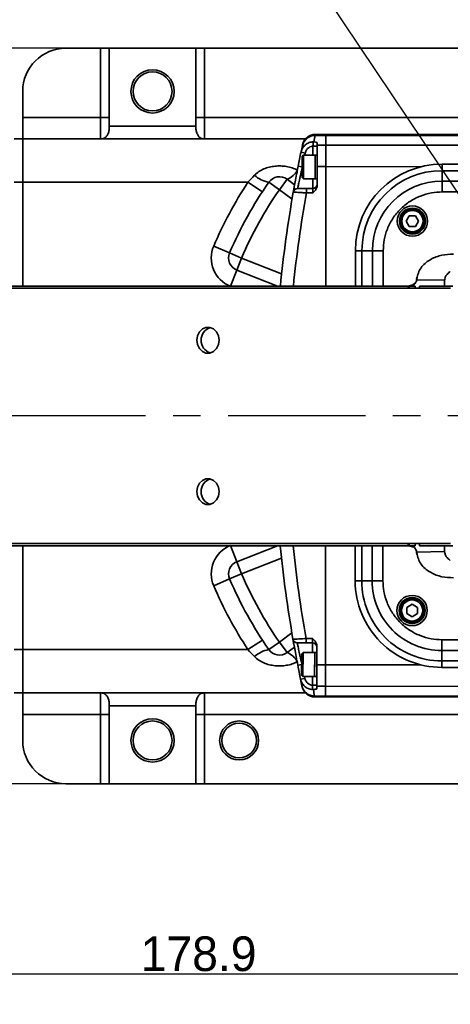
# Model space of a CAD drawing. Header units: millimetres. Extents: x 2633 to 6460, y 1296 to 5553.
# Tile 5 of 29: x 4162 to 4261, y 3025 to 3253. Entities that reach past the tile are written whole.
import ezdxf

# ---------------------------------------------------------------- set-up
doc = ezdxf.new("R2010")
doc.units = ezdxf.units.MM
doc.header["$PDSIZE"] = -1
doc.linetypes.add('CENTER', pattern=[10.16, 6.35, -1.27, 1.27, -1.27])
doc.layers.add('中心线层', color=1, linetype='CENTER')
doc.layers.add('标注层', color=7, linetype='Continuous')
doc.dimstyles.new('ISO-25(3)', dxfattribs={"dimtxt": 8, "dimasz": 4.5, "dimexe": 3.5, "dimexo": 0.625, "dimtad": 1, "dimtoh": 1, "dimdec": 1, "dimtxsty": 'Standard', "dimcen": 2.5, "dimclrd": 4, "dimclre": 4, "dimclrt": 3, "dimadec": 0, "dimazin": 0, "dimtfac": 1, "dimtdec": 1, "dimtmove": 1, "dimatfit": 3, "dimfxl": 1, "dimarcsym": 0})

# ---------------------------------------------------------------- blocks, each defined once
blk = doc.blocks.new('_D_19')
at = {"layer": 'Defpoints', "color": 0, "transparency": 16777216}
for p in [(4108.4, 3161.13), (4074.47, 3076.13), (4204.67, 3076.13)]:
    blk.add_point(p, dxfattribs=at)
at = {"layer": '标注层', "color": 4, "lineweight": -2, "transparency": 16777216}
for p, q in [((4107.77, 3161.13), (4070.97, 3161.13)), ((4074.47, 3156.63), (4074.47, 3080.63)), ((4204.05, 3076.13), (4070.97, 3076.13))]:
    blk.add_line(p, q, dxfattribs=at)
at = {"layer": '标注层', "color": 4, "transparency": 16777216}
for points in [[(4073.72, 3156.63), (4075.22, 3156.63), (4074.47, 3161.13)], [(4073.72, 3080.63), (4075.22, 3080.63), (4074.47, 3076.13)]]:
    blk.add_solid(points, dxfattribs=at)
at = {"layer": '标注层', "color": 3, "transparency": 16777216, "insert": (4065.85, 3126.97), "char_height": 8, "attachment_point": 2, "rotation": 90}
blk.add_mtext('85', dxfattribs=at)
blk = doc.blocks.new('_D_20')
at = {"layer": 'Defpoints', "color": 0, "transparency": 16777216}
for p in [(4204.67, 3246.13), (4074.47, 3161.13), (4108.4, 3161.13)]:
    blk.add_point(p, dxfattribs=at)
at = {"layer": '标注层', "color": 4, "lineweight": -2, "transparency": 16777216}
for p, q in [((4204.05, 3246.13), (4070.97, 3246.13)), ((4074.47, 3241.63), (4074.47, 3165.63)), ((4107.77, 3161.13), (4070.97, 3161.13))]:
    blk.add_line(p, q, dxfattribs=at)
at = {"layer": '标注层', "color": 4, "transparency": 16777216}
for points in [[(4073.72, 3241.63), (4075.22, 3241.63), (4074.47, 3246.13)], [(4073.72, 3165.63), (4075.22, 3165.63), (4074.47, 3161.13)]]:
    blk.add_solid(points, dxfattribs=at)
at = {"layer": '标注层', "color": 3, "transparency": 16777216, "insert": (4065.85, 3206.83), "char_height": 8, "width": 4.6667, "attachment_point": 2, "rotation": 90}
blk.add_mtext('85', dxfattribs=at)
blk = doc.blocks.new('_D_21')
at = {"layer": 'Defpoints', "color": 0, "transparency": 16777216}
for p in [(4118.77, 3131.63), (4297.67, 3090.13), (4297.67, 3032.21)]:
    blk.add_point(p, dxfattribs=at)
at = {"layer": '标注层', "color": 4, "lineweight": -2, "transparency": 16777216}
for p, q in [((4118.77, 3131), (4118.77, 3028.71)), ((4297.67, 3089.5), (4297.67, 3028.71)), ((4123.27, 3032.21), (4293.17, 3032.21))]:
    blk.add_line(p, q, dxfattribs=at)
at = {"layer": '标注层', "color": 4, "transparency": 16777216}
for points in [[(4123.27, 3032.96), (4123.27, 3031.46), (4118.77, 3032.21)], [(4293.17, 3032.96), (4293.17, 3031.46), (4297.67, 3032.21)]]:
    blk.add_solid(points, dxfattribs=at)
at = {"layer": '标注层', "color": 3, "transparency": 16777216, "insert": (4203.31, 3040.84), "char_height": 8, "attachment_point": 2}
blk.add_mtext('178.9', dxfattribs=at)
blk = doc.blocks.new('SW_CENTERMARKSYMBOL_0')
at = {"layer": '中心线层', "color": 0}
blk.add_line((-1, 0), (-37.855, 0), dxfattribs=at)
blk = doc.blocks.new('*D26')
at = {"color": 4, "lineweight": -2, "transparency": 16777216}
for p, q in [((4175.54, 3343.51), (4173.03, 3347.25)), ((4178.04, 3339.77), (4417.3, 2982.48)), ((4473.12, 2899.14), (4419.81, 2978.74)), ((4501.74, 2899.14), (4473.12, 2899.14))]:
    blk.add_line(p, q, dxfattribs=at)
at = {"color": 4, "transparency": 16777216}
for points in [[(4176.16, 3343.93), (4174.92, 3343.09), (4178.04, 3339.77)], [(4420.43, 2979.16), (4419.18, 2978.33), (4417.3, 2982.48)]]:
    blk.add_solid(points, dxfattribs=at)
at = {"layer": 'Defpoints', "color": 0, "transparency": 16777216}
for p in [(4178.04, 3339.77), (4417.3, 2982.48)]:
    blk.add_point(p, dxfattribs=at)
at = {"color": 3, "transparency": 16777216, "insert": (4487.74, 2903.76), "char_height": 8, "width": 9.3333, "attachment_point": 5}
blk.add_mtext('%%C430', dxfattribs=at)

msp = doc.modelspace()

# ---------------------------------------------------------------- linework, layer by layer
at = {"color": 7, "linetype": 'Continuous', "lineweight": 35}
for p, q in [((4172.67, 3246.13), (4180.67, 3246.13)), ((4180.67, 3230.13), (4180.67, 3246.13)), ((4180.67, 3246.13), (4182.67, 3246.13)), ((4202.67, 3246.13), (4182.67, 3246.13)), ((4182.67, 3246.13), (4182.67, 3228.13)), ((4202.67, 3228.13), (4202.67, 3246.13)), ((4202.67, 3246.13), (4204.67, 3246.13)), ((4204.67, 3246.13), (4204.67, 3230.13)), ((4204.67, 3246.13), (4330.67, 3246.13)), ((4162.67, 3230.13), (4162.67, 3236.13)), ((4162.67, 3230.13), (4180.67, 3230.13)), ((4162.67, 3225.13), (4162.67, 3230.13)), ((4180.67, 3225.13), (4180.67, 3230.13)), ((4182.67, 3230.13), (4180.67, 3230.13)), ((4204.67, 3230.13), (4202.67, 3230.13)), ((4204.67, 3230.13), (4204.67, 3225.13)), ((4204.67, 3230.13), (4265.04, 3230.13)), ((4182.67, 3228.13), (4202.67, 3228.13)), ((4182.67, 3227.88), (4182.67, 3228.13)), ((4202.67, 3228.13), (4202.67, 3227.88)), ((4160.67, 3225.13), (4162.67, 3225.13)), ((4162.67, 3225.13), (4162.67, 3215.13)), ((4162.67, 3225.13), (4227.98, 3225.13)), ((4232.72, 3225.97), (4230.23, 3225.97)), ((4230.27, 3226.18), (4232.72, 3226.18)), ((4232.72, 3226.18), (4232.72, 3225.97)), ((4232.72, 3226.18), (4792.72, 3225.73)), ((4232.72, 3223.71), (4232.72, 3225.97)), ((4792.72, 3225.52), (4232.72, 3225.97)), ((4229.72, 3223.49), (4230.72, 3223.48)), ((4230.72, 3223.71), (4230.72, 3224.28)), ((4230.72, 3223.71), (4230.72, 3218.74)), ((4230.72, 3223.71), (4232.72, 3223.71)), ((4232.72, 3223.71), (4232.72, 3218.74)), ((4232.72, 3223.71), (4792.72, 3223.26)), ((4227.95, 3221.89), (4226.97, 3222.09)), ((4227.52, 3221.43), (4227.22, 3221.13)), ((4227.22, 3216.23), (4227.22, 3221.13)), ((4230.22, 3221.43), (4227.52, 3221.43)), ((4227.52, 3221.43), (4227.52, 3215.93)), ((4230.72, 3221.43), (4230.22, 3221.43)), ((4230.22, 3221.43), (4230.22, 3215.93)), ((4230.22, 3220.19), (4230.22, 3221.43)), ((4230.22, 3215.93), (4230.22, 3220.19)), ((4232.72, 3218.74), (4230.72, 3218.74)), ((4230.72, 3218.74), (4230.72, 3214.41)), ((4232.7, 3191.13), (4232.72, 3218.74)), ((4259.57, 3219.31), (4335.87, 3219.25)), ((4259.57, 3217.81), (4259.57, 3215.4)), ((4259.57, 3217.81), (4335.87, 3217.75)), ((4223.76, 3215.82), (4221.97, 3213.41)), ((4223.76, 3215.82), (4225.5, 3214.53)), ((4227.22, 3216.23), (4227.52, 3215.93)), ((4227.52, 3215.93), (4230.22, 3215.93)), ((4230.22, 3215.93), (4230.72, 3215.93)), ((4259.57, 3215.4), (4335.87, 3215.34)), ((4162.67, 3215.13), (4160.67, 3215.13)), ((4162.67, 3191.13), (4162.67, 3215.13)), ((4214.7, 3215.13), (4162.67, 3215.13)), ((4218.05, 3212.95), (4214.7, 3215.13)), ((4219.5, 3215.12), (4221.97, 3213.41)), ((4228.21, 3213.68), (4228.21, 3212.68)), ((4228.21, 3213.68), (4229.71, 3213.68)), ((4229.71, 3212.68), (4229.71, 3213.68)), ((4229.71, 3212.68), (4228.21, 3212.68)), ((4259.56, 3212.9), (4335.86, 3212.84)), ((4251.27, 3206.16), (4251.99, 3207.41)), ((4251.99, 3207.41), (4253.43, 3207.41)), ((4253.43, 3207.41), (4254.15, 3206.16)), ((4251.99, 3204.91), (4251.27, 3206.16)), ((4253.43, 3204.91), (4251.99, 3204.91)), ((4254.15, 3206.16), (4253.43, 3204.91)), ((4210.47, 3198.81), (4206.79, 3200.4)), ((4210.47, 3198.81), (4213.22, 3197.62)), ((4213.22, 3197.62), (4212.12, 3194.83)), ((4239.55, 3191.13), (4239.55, 3199.32)), ((4241.05, 3199.32), (4243.46, 3199.32)), ((4210.65, 3191.11), (4212.12, 3194.83)), ((4221.51, 3191.13), (4212.12, 3194.83)), ((4253.73, 3193.17), (4253.64, 3192.67)), ((4253.82, 3193.16), (4253.72, 3192.6)), ((4253.72, 3192.6), (4260.16, 3192.48)), ((4253.73, 3193.17), (4253.73, 3193.17)), ((4131.14, 3190.63), (4261.49, 3190.63)), ((4132.17, 3191.13), (4251.75, 3191.13)), ((4252.83, 3191.39), (4251.7, 3191.13)), ((4251.75, 3190.63), (4251.75, 3191.13)), ((4251.94, 3191.13), (4251.75, 3191.13)), ((4251.94, 3191.13), (4253.36, 3191.13)), ((4254.31, 3190.63), (4254.31, 3191.13)), ((4254.31, 3191.13), (4260.16, 3191.13)), ((4260.16, 3192.48), (4260.16, 3191.13)), ((4260.16, 3191.13), (4262.01, 3191.13)), ((4131.14, 3131.63), (4261.49, 3131.63)), ((4132.17, 3131.13), (4251.75, 3131.13)), ((4162.67, 3107.13), (4162.67, 3131.13)), ((4212.12, 3127.43), (4210.65, 3131.15)), ((4212.12, 3127.43), (4221.51, 3131.13)), ((4232.63, 3103.62), (4232.65, 3131.13)), ((4239.49, 3123.02), (4239.5, 3131.13)), ((4252.83, 3130.87), (4251.7, 3131.13)), ((4251.75, 3131.13), (4251.75, 3131.63)), ((4251.94, 3131.13), (4251.75, 3131.13)), ((4251.94, 3131.13), (4253.36, 3131.13)), ((4254.31, 3131.13), (4254.31, 3131.63)), ((4260.16, 3131.13), (4254.31, 3131.13)), ((4260.16, 3131.13), (4260.16, 3129.77)), ((4262.01, 3131.13), (4260.16, 3131.13)), ((4253.64, 3129.58), (4253.73, 3129.09)), ((4253.72, 3129.65), (4260.16, 3129.77)), ((4253.82, 3129.1), (4253.72, 3129.65)), ((4212.12, 3127.43), (4213.22, 3124.64)), ((4210.47, 3123.45), (4213.22, 3124.64)), ((4206.79, 3121.86), (4210.47, 3123.45)), ((4240.99, 3123.02), (4243.4, 3123.02)), ((4251.39, 3116.89), (4252.64, 3117.61)), ((4252.64, 3117.61), (4253.89, 3116.88)), ((4251.39, 3115.44), (4251.39, 3116.89)), ((4252.64, 3114.72), (4251.39, 3115.44)), ((4253.89, 3115.44), (4252.64, 3114.72)), ((4253.89, 3116.88), (4253.89, 3115.44)), ((4214.7, 3107.13), (4218.05, 3109.31)), ((4219.5, 3107.14), (4221.97, 3108.84)), ((4221.97, 3108.84), (4223.76, 3106.43)), ((4228.13, 3108.68), (4228.13, 3109.68)), ((4228.13, 3109.68), (4229.63, 3109.68)), ((4229.63, 3108.68), (4228.13, 3108.68)), ((4229.63, 3108.68), (4229.63, 3109.68)), ((4335.78, 3109.35), (4259.48, 3109.41)), ((4160.67, 3107.13), (4162.67, 3107.13)), ((4162.67, 3107.13), (4162.67, 3097.13)), ((4162.67, 3107.13), (4214.7, 3107.13)), ((4225.44, 3107.68), (4223.76, 3106.43)), ((4227.12, 3101.23), (4227.13, 3106.13)), ((4227.43, 3106.43), (4227.13, 3106.13)), ((4227.43, 3106.43), (4227.42, 3100.93)), ((4230.13, 3106.43), (4227.43, 3106.43)), ((4230.13, 3106.43), (4230.12, 3100.93)), ((4230.63, 3106.43), (4230.13, 3106.43)), ((4230.13, 3105.19), (4230.13, 3106.43)), ((4230.63, 3103.62), (4230.63, 3107.95)), ((4335.78, 3106.85), (4259.48, 3106.91)), ((4259.48, 3104.51), (4259.48, 3106.91)), ((4230.12, 3100.93), (4230.13, 3105.19)), ((4335.78, 3104.45), (4259.48, 3104.51)), ((4230.62, 3098.65), (4230.63, 3103.62)), ((4230.63, 3103.62), (4232.63, 3103.62)), ((4232.63, 3103.62), (4232.62, 3098.65)), ((4335.78, 3102.95), (4259.48, 3103.01)), ((4227.85, 3100.48), (4226.87, 3100.28)), ((4227.12, 3101.23), (4227.42, 3100.93)), ((4227.42, 3100.93), (4230.12, 3100.93)), ((4230.12, 3100.93), (4230.62, 3100.93)), ((4162.67, 3097.13), (4160.67, 3097.13)), ((4227.98, 3097.13), (4162.67, 3097.13)), ((4162.67, 3092.13), (4162.67, 3097.13)), ((4180.67, 3092.13), (4180.67, 3097.13)), ((4204.67, 3097.13), (4204.67, 3092.13)), ((4227.23, 3098.56), (4227.19, 3098.75)), ((4229.62, 3098.88), (4230.62, 3098.88)), ((4232.62, 3098.65), (4230.62, 3098.65)), ((4230.62, 3098.65), (4230.62, 3098.08)), ((4232.62, 3096.39), (4232.62, 3098.65)), ((4792.62, 3098.2), (4232.62, 3098.65)), ((4230.12, 3096.39), (4232.62, 3096.39)), ((4230.12, 3096.39), (4230.16, 3096.18)), ((4232.62, 3096.18), (4230.16, 3096.18)), ((4232.62, 3096.39), (4232.62, 3096.18)), ((4232.62, 3096.39), (4792.62, 3095.95)), ((4792.62, 3095.73), (4232.62, 3096.18)), ((4182.67, 3094.13), (4182.67, 3094.37)), ((4202.67, 3094.13), (4182.67, 3094.13)), ((4182.67, 3094.13), (4182.67, 3076.13)), ((4202.67, 3094.37), (4202.67, 3094.13)), ((4202.67, 3076.13), (4202.67, 3094.13)), ((4180.67, 3092.13), (4162.67, 3092.13)), ((4162.67, 3086.13), (4162.67, 3092.13)), ((4180.67, 3092.13), (4182.67, 3092.13)), ((4180.67, 3076.13), (4180.67, 3092.13)), ((4202.67, 3092.13), (4204.67, 3092.13)), ((4265.04, 3092.13), (4204.67, 3092.13)), ((4204.67, 3092.13), (4204.67, 3076.13)), ((4180.67, 3076.13), (4172.67, 3076.13)), ((4182.67, 3076.13), (4180.67, 3076.13)), ((4182.67, 3076.13), (4202.67, 3076.13)), ((4204.67, 3076.13), (4202.67, 3076.13)), ((4330.67, 3076.13), (4204.67, 3076.13))]:
    msp.add_line(p, q, dxfattribs=at)
at = {"linetype": 'Continuous', "lineweight": 35}
for p, q in [((4229.72, 3221.43), (4229.72, 3223.49)), ((4227.22, 3218.7), (4226.32, 3218.88)), ((4254.76, 3218.73), (4232.72, 3218.74)), ((4229.71, 3213.68), (4229.72, 3215.93)), ((4224.92, 3211.23), (4221.97, 3213.41)), ((4213.22, 3197.62), (4222.49, 3193.97)), ((4241.05, 3191.13), (4241.05, 3199.32)), ((4243.45, 3191.13), (4243.46, 3199.32)), ((4245.95, 3191.13), (4245.96, 3199.32)), ((4253.82, 3193.16), (4253.73, 3193.17)), ((4251.94, 3190.63), (4251.94, 3191.13)), ((4253.35, 3191.78), (4252.83, 3191.39)), ((4253.36, 3191.13), (4253.36, 3190.63)), ((4240.99, 3123.02), (4241, 3131.13)), ((4243.4, 3123.02), (4243.4, 3131.13)), ((4245.9, 3123.02), (4245.9, 3131.13)), ((4251.94, 3131.13), (4251.94, 3131.63)), ((4253.36, 3131.63), (4253.36, 3131.13)), ((4222.46, 3128.27), (4213.22, 3124.64)), ((4221.97, 3108.84), (4224.86, 3110.98)), ((4229.63, 3106.43), (4229.63, 3108.68)), ((4227.13, 3103.67), (4226.23, 3103.49)), ((4232.63, 3103.62), (4254.67, 3103.6)), ((4229.62, 3098.88), (4229.62, 3100.93))]:
    msp.add_line(p, q, dxfattribs=at)
at = {"color": 8, "linetype": 'Continuous', "lineweight": 35}
msp.add_line((4253.82, 3129.1), (4253.73, 3129.09), dxfattribs=at)
at = {"linetype": 'Continuous', "lineweight": 35, "flags": 128}
msp.add_lwpolyline([(4227.95, 3221.89), (4227.87, 3221.49), (4227.85, 3221.43)], dxfattribs=at)
at = {"color": 7, "linetype": 'Continuous', "lineweight": 35, "flags": 128}
for points in [[(4202.89, 3178.63), (4203.04, 3179.65), (4203.49, 3180.56), (4204.17, 3181.23), (4205.01, 3181.58), (4205.91, 3181.58), (4206.75, 3181.23), (4207.43, 3180.56), (4207.88, 3179.65), (4208.03, 3178.63), (4207.88, 3177.6), (4207.43, 3176.7), (4206.75, 3176.03), (4205.91, 3175.67), (4205.01, 3175.67), (4204.17, 3176.03), (4203.49, 3176.7), (4203.04, 3177.6), (4202.89, 3178.63)], [(4202.89, 3143.63), (4203.04, 3144.65), (4203.49, 3145.56), (4204.17, 3146.23), (4205.01, 3146.58), (4205.91, 3146.58), (4206.75, 3146.23), (4207.43, 3145.56), (4207.88, 3144.65), (4208.03, 3143.63), (4207.88, 3142.6), (4207.43, 3141.7), (4206.75, 3141.03), (4205.91, 3140.67), (4205.01, 3140.67), (4204.17, 3141.03), (4203.49, 3141.7), (4203.04, 3142.6), (4202.89, 3143.63)]]:
    msp.add_lwpolyline(points, dxfattribs=at)
at = {"color": 8, "linetype": 'Continuous', "lineweight": 35, "flags": 128}
msp.add_lwpolyline([(4227.76, 3100.93), (4227.77, 3100.88), (4227.85, 3100.48)], dxfattribs=at)
at = {"color": 7, "linetype": 'Continuous', "lineweight": 35}
for centre, radius in [((4192.67, 3236.13), 5), ((4192.67, 3236.13), 4.5), ((4252.71, 3206.16), 3.5), ((4252.71, 3206.16), 3), ((4252.71, 3206.16), 2.75), ((4252.71, 3206.16), 2.45), ((4252.64, 3116.16), 3.5), ((4252.64, 3116.16), 3), ((4252.64, 3116.16), 2.75), ((4252.64, 3116.16), 2.45), ((4192.67, 3086.13), 5), ((4192.67, 3086.13), 4.5), ((4212.67, 3086.13), 4.5), ((4212.67, 3086.13), 4)]:
    msp.add_circle(centre, radius, dxfattribs=at)
at = {"color": 4}
msp.add_arc((4297.67, 3161.13), 800, 225, 135, dxfattribs=at)
at = {"color": 2, "linetype": 'CENTER'}
msp.add_arc((4297.67, 3161.13), 215, 199.5359, 160.4641, dxfattribs=at)
at = {"color": 7, "linetype": 'Continuous', "lineweight": 35}
for centre, radius, start, end in [((4172.67, 3236.13), 10, 90, 180), ((4230.21, 3222.98), 2.98, 89.6051, 167.7862), ((4230.27, 3223.18), 3, 89.9543, 167.905), ((4520.68, 3163.93), 297, 167.9429, 168.2307), ((4520.67, 3160.95), 300, 167.9429, 168.2404), ((4520.67, 3160.95), 300, 168.2404, 168.8668), ((4222, 3220.21), 4.72, 291.7819, 331.0357), ((4259.55, 3199.31), 20, 89.9543, 179.9543), ((4259.55, 3199.31), 18.5, 89.9543, 179.9543), ((4220.87, 3222.02), 7.04, 228.5783, 258.808), ((4221.97, 3213.41), 3, 53.5, 145.3687), ((4259.55, 3199.31), 16.1, 89.9543, 179.9543), ((4297.67, 3161.13), 99, 146.9443, 156.6313), ((4297.67, 3161.13), 95, 145.3687, 156.6313), ((4297.67, 3161.13), 92, 145.3687, 156.6313), ((4226.18, 3212.68), 1, 89.9543, 170.0362), ((4229.72, 3214.68), 1, 269.9543, 359.9543), ((4520.67, 3160.95), 300, 170.0362, 174.2267), ((4213.22, 3197.62), 7, 156.6313, 248.5), ((4213.22, 3197.62), 3, 156.6313, 248.5), ((4206.97, 3178.63), 3.1, 108.7864, 251.2136), ((4206.97, 3143.63), 3.1, 108.7864, 251.2136), ((4213.22, 3124.64), 7, 111.5, 203.3687), ((4520.67, 3160.95), 300, 185.705, 189.8724), ((4213.22, 3124.64), 3, 111.5, 203.3687), ((4297.67, 3161.13), 92, 203.3687, 214.6313), ((4297.67, 3161.13), 95, 203.3687, 214.6313), ((4259.49, 3123.01), 20, 179.9543, 269.9543), ((4259.49, 3123.01), 18.5, 179.9543, 269.9543), ((4259.49, 3123.01), 16.1, 179.9543, 269.9543), ((4297.67, 3161.13), 99, 203.3687, 213.0557), ((4226.1, 3109.68), 1, 189.8724, 269.9543), ((4229.63, 3107.68), 1, 359.9543, 89.9543), ((4220.87, 3100.23), 7.04, 101.192, 131.4217), ((4221.97, 3108.84), 3, 214.6313, 306.5), ((4222, 3102.05), 4.72, 28.9643, 68.2181), ((4520.67, 3160.95), 300, 191.0418, 191.6682), ((4520.67, 3160.95), 300, 191.6682, 191.9657), ((4230.11, 3099.38), 2.98, 192.1224, 270.3035), ((4230.17, 3099.18), 3, 192.0037, 269.9543), ((4520.67, 3157.97), 297, 191.6779, 191.9657), ((4172.67, 3086.13), 10, 180, 270)]:
    msp.add_arc(centre, radius, start, end, dxfattribs=at)
at = {"linetype": 'Continuous', "lineweight": 35}
for centre, radius, start, end in [((4520.67, 3160.95), 297, 169.9687, 174.1682), ((4253.74, 3192.71), 0.106, 200.2366, 259.6052), ((4520.67, 3160.95), 297, 185.7629, 189.9399)]:
    msp.add_arc(centre, radius, start, end, dxfattribs=at)
at = {"color": 8, "linetype": 'Continuous', "lineweight": 35}
msp.add_arc((4253.74, 3129.55), 0.106, 100.3948, 159.7634, dxfattribs=at)
at = {"color": 7, "linetype": 'Continuous', "lineweight": 35}
for points, knots in [([(4182.67, 3227.88), (4182.67, 3227.73), (4182.66, 3227.58), (4182.63, 3227.28), (4182.61, 3227.13), (4182.55, 3226.85), (4182.51, 3226.72), (4182.43, 3226.46), (4182.38, 3226.34), (4182.28, 3226.12), (4182.22, 3226.01), (4182.1, 3225.82), (4182.03, 3225.73), (4181.82, 3225.5), (4181.67, 3225.38), (4181.48, 3225.3)], [0, 0, 0, 0, 0.125, 0.125, 0.25, 0.25, 0.375, 0.375, 0.5, 0.5, 0.625, 0.625, 0.75, 0.75, 1, 1, 1, 1]), ([(4202.67, 3227.88), (4202.67, 3227.73), (4202.68, 3227.58), (4202.71, 3227.28), (4202.74, 3227.13), (4202.8, 3226.85), (4202.83, 3226.72), (4202.91, 3226.46), (4202.96, 3226.34), (4203.07, 3226.12), (4203.12, 3226.01), (4203.24, 3225.82), (4203.31, 3225.73), (4203.52, 3225.5), (4203.68, 3225.38), (4203.86, 3225.3)], [0, 0, 0, 0, 0.125, 0.125, 0.25, 0.25, 0.375, 0.375, 0.5, 0.5, 0.625, 0.625, 0.75, 0.75, 1, 1, 1, 1]), ([(4181.48, 3225.3), (4181.35, 3225.24), (4181.22, 3225.2), (4180.95, 3225.14), (4180.81, 3225.13), (4180.67, 3225.13)], [0, 0, 0, 0, 0.5, 0.5, 1, 1, 1, 1]), ([(4203.86, 3225.3), (4203.99, 3225.24), (4204.13, 3225.2), (4204.4, 3225.14), (4204.54, 3225.13), (4204.67, 3225.13)], [0, 0, 0, 0, 0.5, 0.5, 1, 1, 1, 1]), ([(4226.97, 3222.09), (4227.03, 3222.32), (4227.19, 3222.88), (4227.75, 3223.64), (4228.58, 3224.24), (4229.31, 3224.45), (4229.71, 3224.48), (4229.77, 3224.48)], [0, 0, 0, 0, 0.181853, 0.438989, 0.69628, 0.952206, 1, 1, 1, 1]), ([(4229.72, 3223.49), (4229.73, 3223.54), (4229.74, 3223.71), (4229.75, 3223.94), (4229.76, 3224.19), (4229.77, 3224.38), (4229.77, 3224.46), (4229.77, 3224.48), (4229.77, 3224.48)], [0, 0, 0, 0, 0.110883, 0.345513, 0.503871, 0.73498, 0.965943, 1, 1, 1, 1]), ([(4229.77, 3224.48), (4229.77, 3224.48), (4229.82, 3224.49), (4229.87, 3224.5), (4229.92, 3224.51)], [0, 0, 0, 0, 0.0279438, 1, 1, 1, 1]), ([(4229.92, 3224.51), (4229.9, 3224.5), (4229.86, 3224.5), (4229.83, 3224.49), (4229.82, 3224.49), (4229.83, 3224.48), (4229.91, 3224.47), (4230.21, 3224.43), (4230.56, 3224.37), (4230.71, 3224.31), (4230.72, 3224.29), (4230.72, 3224.28)], [0, 0, 0, 0, 0.041573, 0.074485, 0.091374, 0.108351, 0.144023, 0.301771, 0.696613, 0.938571, 1, 1, 1, 1]), ([(4230.27, 3226.18), (4230.27, 3226.18), (4230.27, 3226.17), (4230.26, 3226.13), (4230.25, 3226.08), (4230.24, 3226.02), (4230.23, 3225.98), (4230.23, 3225.97)], [0, 0, 0, 0, 0.2494496, 0.4992162, 0.7494451, 0.8746935, 1, 1, 1, 1]), ([(4227.29, 3223.62), (4227.3, 3223.65), (4227.31, 3223.71), (4227.32, 3223.76), (4227.33, 3223.8), (4227.33, 3223.81), (4227.33, 3223.81)], [0, 0, 0, 0, 0.249407, 0.499049, 0.749405, 1, 1, 1, 1]), ([(4229.72, 3223.49), (4229.71, 3223.48), (4229.48, 3223.46), (4229.02, 3223.33), (4228.47, 3222.93), (4228.1, 3222.42), (4227.99, 3222.04), (4227.95, 3221.89)], [0, 0, 0, 0, 0.011803, 0.276961, 0.543888, 0.810989, 1, 1, 1, 1]), ([(4216.21, 3216.74), (4216.52, 3217.06), (4216.87, 3217.34), (4217.6, 3217.82), (4218, 3218.03), (4218.81, 3218.37), (4219.23, 3218.51), (4220.09, 3218.73), (4220.53, 3218.8), (4221.41, 3218.9), (4221.86, 3218.91), (4222.75, 3218.88), (4223.19, 3218.84), (4224.07, 3218.68), (4224.5, 3218.58), (4225.34, 3218.3), (4225.74, 3218.13), (4226.14, 3217.92)], [0, 0, 0, 0, 0.125, 0.125, 0.25, 0.25, 0.375, 0.375, 0.5, 0.5, 0.625, 0.625, 0.75, 0.75, 0.875, 0.875, 1, 1, 1, 1]), ([(4225.2, 3212.86), (4225.21, 3212.92), (4225.23, 3213.05), (4225.41, 3214.07), (4225.68, 3215.56), (4226, 3217.26), (4226.23, 3218.4), (4226.32, 3218.88)], [0, 0, 0, 0, 0.210055, 0.42021, 0.631888, 0.846832, 1, 1, 1, 1]), ([(4259.57, 3219.31), (4259.57, 3219.31), (4259.57, 3219.31), (4259.57, 3218.92), (4259.57, 3218.23), (4259.57, 3217.81)], [0, 0, 0, 0, 0.289057, 0.55761, 1, 1, 1, 1]), ([(4259.57, 3215.4), (4259.57, 3214.99), (4259.57, 3214.24), (4259.56, 3213.31), (4259.56, 3212.9)], [0, 0, 0, 0, 0.557303, 1, 1, 1, 1]), ([(4226.18, 3213.68), (4226.19, 3213.68), (4226.19, 3213.68), (4226.23, 3213.68), (4226.32, 3213.68), (4226.47, 3213.68), (4226.67, 3213.68), (4226.92, 3213.68), (4227.21, 3213.68), (4227.53, 3213.68), (4227.87, 3213.68), (4228.1, 3213.68), (4228.21, 3213.68)], [0, 0, 0, 0, 0.06493, 0.130579, 0.236109, 0.344793, 0.451876, 0.56217, 0.670052, 0.78112, 0.889001, 1, 1, 1, 1]), ([(4230.72, 3214.41), (4230.7, 3214.24), (4230.65, 3213.84), (4230.27, 3213.25), (4229.92, 3212.88), (4229.72, 3212.68), (4229.71, 3212.68)], [0, 0, 0, 0, 0.247749, 0.586728, 0.996915, 1, 1, 1, 1]), ([(4228.21, 3212.68), (4227.87, 3212.7), (4227.18, 3212.74), (4226.27, 3212.8), (4225.59, 3212.83), (4225.24, 3212.85), (4225.21, 3212.86), (4225.2, 3212.86)], [0, 0, 0, 0, 0.217972, 0.436389, 0.65382, 0.868624, 1, 1, 1, 1]), ([(4245.96, 3199.32), (4246, 3200.15), (4246.09, 3201.86), (4246.85, 3204.39), (4248.11, 3206.83), (4249.88, 3209), (4252.05, 3210.76), (4254.49, 3212.02), (4257.03, 3212.77), (4258.73, 3212.86), (4259.56, 3212.9)], [0, 0, 0, 0, 0.116516, 0.2400113, 0.3686408, 0.5, 0.6313592, 0.7599887, 0.883484, 1, 1, 1, 1]), ([(4239.55, 3199.32), (4239.55, 3199.32), (4239.55, 3199.32), (4239.94, 3199.32), (4240.63, 3199.32), (4241.05, 3199.32)], [0, 0, 0, 0, 0.289057, 0.55761, 1, 1, 1, 1]), ([(4243.46, 3199.32), (4243.87, 3199.32), (4244.62, 3199.32), (4245.55, 3199.32), (4245.96, 3199.32)], [0, 0, 0, 0, 0.557303, 1, 1, 1, 1]), ([(4253.82, 3193.16), (4253.92, 3193.6), (4254.12, 3194.5), (4255.13, 3196.04), (4256.94, 3197.45), (4259.5, 3198.41), (4261.29, 3198.49), (4262.19, 3198.54)], [0, 0, 0, 0, 0.1267953, 0.2535673, 0.5033533, 0.7513738, 1, 1, 1, 1]), ([(4252.62, 3191.13), (4252.87, 3191.31), (4253.23, 3191.57), (4253.58, 3192.13), (4253.68, 3192.45), (4253.72, 3192.6)], [0, 0, 0, 0, 0.533338, 0.774364, 1, 1, 1, 1]), ([(4260.16, 3192.48), (4260.18, 3192.66), (4260.22, 3193.08), (4260.61, 3193.78), (4261.08, 3194.23), (4261.41, 3194.48), (4261.46, 3194.52)], [0, 0, 0, 0, 0.207367, 0.46704, 0.922102, 1, 1, 1, 1]), ([(4252.83, 3191.39), (4252.82, 3191.39), (4252.78, 3191.41), (4252.73, 3191.41), (4252.69, 3191.39), (4252.65, 3191.36), (4252.62, 3191.32), (4252.61, 3191.26), (4252.61, 3191.2), (4252.61, 3191.16), (4252.62, 3191.14)], [0, 0, 0, 0, 0.111723, 0.233528, 0.363244, 0.497501, 0.632147, 0.762953, 0.88637, 1, 1, 1, 1]), ([(4252.83, 3130.87), (4252.81, 3130.86), (4252.78, 3130.85), (4252.73, 3130.85), (4252.68, 3130.86), (4252.65, 3130.89), (4252.62, 3130.94), (4252.61, 3130.99), (4252.6, 3131.05), (4252.61, 3131.1), (4252.62, 3131.12)], [0, 0, 0, 0, 0.124943, 0.250001, 0.375054, 0.500001, 0.624951, 0.749999, 0.87506, 1, 1, 1, 1]), ([(4252.62, 3131.13), (4252.87, 3130.95), (4253.23, 3130.69), (4253.58, 3130.12), (4253.68, 3129.8), (4253.72, 3129.65)], [0, 0, 0, 0, 0.533338, 0.774364, 1, 1, 1, 1]), ([(4253.82, 3129.1), (4253.92, 3128.65), (4254.12, 3127.75), (4255.13, 3126.21), (4256.94, 3124.8), (4259.5, 3123.84), (4261.29, 3123.76), (4262.19, 3123.72)], [0, 0, 0, 0, 0.126795, 0.253567, 0.503353, 0.751374, 1, 1, 1, 1]), ([(4260.16, 3129.77), (4260.18, 3129.59), (4260.22, 3129.18), (4260.61, 3128.48), (4261.08, 3128.03), (4261.41, 3127.77), (4261.46, 3127.73)], [0, 0, 0, 0, 0.2073673, 0.4670396, 0.9221019, 1, 1, 1, 1]), ([(4239.49, 3123.02), (4239.49, 3123.02), (4239.49, 3123.02), (4239.88, 3123.02), (4240.57, 3123.02), (4240.99, 3123.02)], [0, 0, 0, 0, 0.289057, 0.55761, 1, 1, 1, 1]), ([(4243.4, 3123.02), (4243.81, 3123.02), (4244.56, 3123.02), (4245.49, 3123.02), (4245.9, 3123.02)], [0, 0, 0, 0, 0.5573028, 1, 1, 1, 1]), ([(4259.48, 3109.41), (4258.65, 3109.46), (4256.94, 3109.55), (4254.41, 3110.31), (4251.97, 3111.56), (4249.8, 3113.33), (4248.04, 3115.51), (4246.78, 3117.95), (4246.03, 3120.48), (4245.94, 3122.19), (4245.9, 3123.02)], [0, 0, 0, 0, 0.116516, 0.240011, 0.368641, 0.5, 0.631359, 0.759989, 0.883484, 1, 1, 1, 1]), ([(4225.12, 3109.51), (4225.15, 3109.51), (4225.21, 3109.52), (4225.72, 3109.55), (4226.47, 3109.59), (4227.32, 3109.64), (4227.89, 3109.67), (4228.13, 3109.68)], [0, 0, 0, 0, 0.2115184, 0.4226284, 0.6345744, 0.8489996, 1, 1, 1, 1]), ([(4226.23, 3103.49), (4226.09, 3104.18), (4225.83, 3105.55), (4225.49, 3107.37), (4225.25, 3108.73), (4225.13, 3109.42), (4225.12, 3109.49), (4225.12, 3109.51)], [0, 0, 0, 0, 0.219785, 0.439499, 0.656741, 0.870218, 1, 1, 1, 1]), ([(4228.13, 3108.68), (4227.97, 3108.68), (4227.58, 3108.68), (4227.01, 3108.68), (4226.51, 3108.68), (4226.17, 3108.68), (4226.12, 3108.68), (4226.1, 3108.68)], [0, 0, 0, 0, 0.1516181, 0.3666627, 0.5786903, 0.7893208, 1, 1, 1, 1]), ([(4229.63, 3109.68), (4229.63, 3109.68), (4229.83, 3109.48), (4230.19, 3109.12), (4230.57, 3108.52), (4230.61, 3108.12), (4230.63, 3107.95)], [0, 0, 0, 0, 0.003085, 0.413272, 0.752251, 1, 1, 1, 1]), ([(4259.48, 3106.91), (4259.48, 3107.33), (4259.48, 3108.08), (4259.48, 3109), (4259.48, 3109.41)], [0, 0, 0, 0, 0.557303, 1, 1, 1, 1]), ([(4226.14, 3104.33), (4225.74, 3104.13), (4225.34, 3103.96), (4224.5, 3103.68), (4224.06, 3103.57), (4223.19, 3103.42), (4222.75, 3103.37), (4221.85, 3103.34), (4221.41, 3103.36), (4220.53, 3103.45), (4220.09, 3103.53), (4219.22, 3103.74), (4218.81, 3103.88), (4217.99, 3104.23), (4217.6, 3104.43), (4216.87, 3104.92), (4216.52, 3105.19), (4216.21, 3105.51)], [0, 0, 0, 0, 0.125, 0.125, 0.25, 0.25, 0.375, 0.375, 0.5, 0.5, 0.625, 0.625, 0.75, 0.75, 0.875, 0.875, 1, 1, 1, 1]), ([(4259.48, 3103.01), (4259.48, 3103.01), (4259.48, 3103.01), (4259.48, 3103.4), (4259.48, 3104.08), (4259.48, 3104.51)], [0, 0, 0, 0, 0.289057, 0.55761, 1, 1, 1, 1]), ([(4229.67, 3097.88), (4229.48, 3097.9), (4228.95, 3097.96), (4228.14, 3098.32), (4227.39, 3099.01), (4227.01, 3099.72), (4226.9, 3100.16), (4226.87, 3100.28)], [0, 0, 0, 0, 0.146487, 0.400754, 0.65488, 0.910585, 1, 1, 1, 1]), ([(4227.85, 3100.48), (4227.87, 3100.4), (4227.94, 3100.11), (4228.2, 3099.63), (4228.7, 3099.17), (4229.21, 3098.94), (4229.53, 3098.89), (4229.62, 3098.88)], [0, 0, 0, 0, 0.092926, 0.358588, 0.622328, 0.885856, 1, 1, 1, 1]), ([(4181.48, 3096.96), (4181.35, 3097.01), (4181.22, 3097.06), (4180.95, 3097.11), (4180.81, 3097.13), (4180.67, 3097.13)], [0, 0, 0, 0, 0.5, 0.5, 1, 1, 1, 1]), ([(4203.86, 3096.96), (4203.99, 3097.01), (4204.13, 3097.06), (4204.4, 3097.11), (4204.54, 3097.13), (4204.67, 3097.13)], [0, 0, 0, 0, 0.5, 0.5, 1, 1, 1, 1]), ([(4229.67, 3097.88), (4229.67, 3097.88), (4229.67, 3097.89), (4229.67, 3097.9), (4229.67, 3097.93), (4229.67, 3097.96), (4229.67, 3098), (4229.67, 3098.04), (4229.66, 3098.09), (4229.66, 3098.14), (4229.66, 3098.2), (4229.66, 3098.25), (4229.66, 3098.3), (4229.65, 3098.38), (4229.65, 3098.45), (4229.65, 3098.53), (4229.64, 3098.62), (4229.64, 3098.7), (4229.63, 3098.79), (4229.63, 3098.85), (4229.62, 3098.88)], [0, 0, 0, 0, 0.033937, 0.090704, 0.147866, 0.206277, 0.26512, 0.321923, 0.379122, 0.437569, 0.496448, 0.524716, 0.581981, 0.63965, 0.69859, 0.757968, 0.817324, 0.877124, 0.938322, 1, 1, 1, 1]), ([(4229.82, 3097.86), (4229.77, 3097.86), (4229.72, 3097.87), (4229.67, 3097.88), (4229.67, 3097.88)], [0, 0, 0, 0, 0.972056, 1, 1, 1, 1]), ([(4230.62, 3098.08), (4230.6, 3098.06), (4230.56, 3098.01), (4230.26, 3097.96), (4229.98, 3097.92), (4229.82, 3097.9), (4229.74, 3097.88), (4229.72, 3097.88), (4229.72, 3097.87), (4229.73, 3097.87), (4229.77, 3097.86), (4229.81, 3097.86), (4229.82, 3097.86)], [0, 0, 0, 0, 0.231378, 0.551981, 0.723874, 0.844305, 0.87632, 0.896713, 0.912256, 0.927766, 0.974815, 1, 1, 1, 1]), ([(4182.67, 3094.37), (4182.67, 3094.53), (4182.66, 3094.68), (4182.63, 3094.98), (4182.61, 3095.12), (4182.55, 3095.4), (4182.51, 3095.54), (4182.43, 3095.79), (4182.38, 3095.91), (4182.28, 3096.14), (4182.22, 3096.24), (4182.1, 3096.43), (4182.03, 3096.52), (4181.82, 3096.75), (4181.67, 3096.87), (4181.48, 3096.96)], [0, 0, 0, 0, 0.125, 0.125, 0.25, 0.25, 0.375, 0.375, 0.5, 0.5, 0.625, 0.625, 0.75, 0.75, 1, 1, 1, 1]), ([(4202.67, 3094.37), (4202.67, 3094.53), (4202.68, 3094.68), (4202.71, 3094.98), (4202.74, 3095.12), (4202.8, 3095.4), (4202.83, 3095.54), (4202.91, 3095.79), (4202.96, 3095.91), (4203.07, 3096.14), (4203.12, 3096.24), (4203.24, 3096.43), (4203.31, 3096.52), (4203.52, 3096.75), (4203.68, 3096.87), (4203.86, 3096.96)], [0, 0, 0, 0, 0.125, 0.125, 0.25, 0.25, 0.375, 0.375, 0.5, 0.5, 0.625, 0.625, 0.75, 0.75, 1, 1, 1, 1])]:
    msp.add_open_spline(points, degree=3, knots=knots, dxfattribs=at)
at = {"linetype": 'Continuous', "lineweight": 35}
for points, knots in [([(4227.22, 3218.34), (4227.2, 3218.26), (4227.13, 3217.98), (4227.01, 3217.43), (4226.84, 3216.71), (4226.68, 3215.97), (4226.53, 3215.31), (4226.41, 3214.74), (4226.31, 3214.28), (4226.24, 3213.94), (4226.19, 3213.73), (4226.19, 3213.7), (4226.18, 3213.68)], [0, 0, 0, 0, 0.032753, 0.113543, 0.224705, 0.338944, 0.448246, 0.56061, 0.66896, 0.780426, 0.888619, 1, 1, 1, 1]), ([(4226.1, 3108.68), (4226.1, 3108.68), (4226.1, 3108.67), (4226.12, 3108.57), (4226.17, 3108.36), (4226.25, 3107.99), (4226.35, 3107.48), (4226.49, 3106.87), (4226.64, 3106.15), (4226.82, 3105.37), (4226.98, 3104.65), (4227.09, 3104.2), (4227.13, 3104.03)], [0, 0, 0, 0, 0.0673105, 0.1353672, 0.245345, 0.3586424, 0.4706801, 0.5861046, 0.6996119, 0.8164757, 0.930215, 1, 1, 1, 1])]:
    msp.add_open_spline(points, degree=3, knots=knots, dxfattribs=at)
at = {"color": 7, "linetype": 'Continuous', "lineweight": 35}
for points in [[(4214.7, 3215.13), (4215.2, 3215.68), (4215.7, 3216.21), (4216.21, 3216.74)], [(4216.21, 3105.51), (4215.7, 3106.04), (4215.2, 3106.58), (4214.7, 3107.13)]]:
    msp.add_open_spline(points, degree=3, dxfattribs=at)

# ---------------------------------------------------------------- block references
at = {"layer": '中心线层', "color": 4, "xscale": 5, "yscale": 5, "zscale": 5}
msp.add_blockref('SW_CENTERMARKSYMBOL_0', (4297.67, 3161.13), dxfattribs=at)

# ---------------------------------------------------------------- dimensions: what is measured, and where the dimension line sits
dim = msp.add_diameter_dim_2p(p1=(4178.04, 3339.77), p2=(4417.3, 2982.48), text='%%C430', dimstyle='ISO-25(3)')
dim.commit()
dim.dimension.update_dxf_attribs({"geometry": '*D26', "text_midpoint": (4473.12, 2899.14), "dimtype": 163})
at = {"layer": '标注层'}
for base, p1, p2, picture, middle in [((4074.47, 3161.13), (4204.67, 3246.13), (4108.4, 3161.13), '_D_20', (4074.47, 3206.83)), ((4074.47, 3076.13), (4108.4, 3161.13), (4204.67, 3076.13), '_D_19', (4074.47, 3126.97))]:
    dim = msp.add_linear_dim(base=base, p1=p1, p2=p2, angle=90, text='85', dimstyle='ISO-25(3)', dxfattribs=at)
    dim.commit()
    dim.dimension.update_dxf_attribs({"geometry": picture, "text_midpoint": middle, "dimtype": 160})
dim = msp.add_linear_dim(base=(4297.67, 3032.21), p1=(4118.77, 3131.63), p2=(4297.67, 3090.13), text='178.9', dimstyle='ISO-25(3)', dxfattribs=at)
dim.commit()
dim.dimension.update_dxf_attribs({"geometry": '_D_21', "text_midpoint": (4203.31, 3032.21), "dimtype": 160})

doc.saveas('drawing.dxf')
